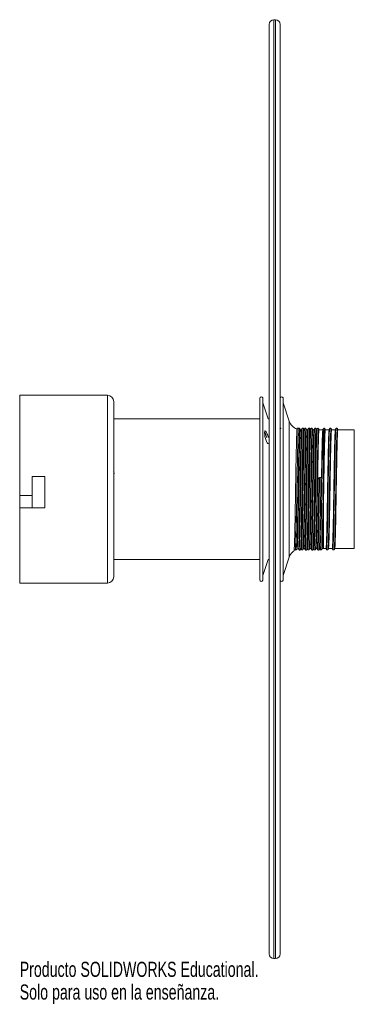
# Paper-space layout '_Normal a' of a CAD drawing. Header units: millimetres. Extents: x -13 to 99, y -176 to 139.
import ezdxf

# ---------------------------------------------------------------- set-up
doc = ezdxf.new("R2010")
doc.units = ezdxf.units.MM
doc.styles.add('SLDTEXTSTYLE0', font='TXT', dxfattribs={"width": 0.7})

psp = doc.layouts.new('_Normal a')

# ---------------------------------------------------------------- linework, layer by layer
at = {"color": 7, "linetype": 'Continuous', "lineweight": 15}
for p, q in [((68.73, 138.58), (68.23, 138.58)), ((66.73, -159.92), (66.73, 137.08)), ((70.23, 137.08), (70.23, -159.92)), ((15.14, 18.58), (-12.86, 18.58)), ((-12.86, 18.58), (-12.86, -41.42)), ((17.14, 16.58), (17.14, -39.42)), ((63.78, 17.58), (63.78, -40.42)), ((64.76, 17.71), (64.76, -40.55)), ((66.47, 11.08), (64.76, 16.14)), ((71.18, 17.71), (71.18, -40.55)), ((73.15, 10.3), (71.18, 16.14)), ((63.78, 11.08), (17.14, 11.08)), ((66.73, 11.08), (66.47, 11.08)), ((75.66, 7.94), (75.58, 7.81)), ((76.04, 7.86), (76.04, 7.84)), ((76.15, 7.87), (76.11, 7.94)), ((76.49, 7.82), (76.49, 7.85)), ((76.94, 7.58), (76.69, 7.59)), ((77.06, 7.58), (76.94, 7.58)), ((78.04, 7.86), (78.04, 7.84)), ((78.49, 7.82), (78.49, 7.85)), ((79.06, 7.58), (78.66, 7.58)), ((80.04, 7.86), (80.04, 7.84)), ((80.49, 7.82), (80.49, 7.85)), ((81.06, 7.58), (80.66, 7.58)), ((82.04, 7.86), (82.04, 7.84)), ((82.49, 7.82), (82.49, 7.85)), ((83.87, 7.58), (82.66, 7.58)), ((84.04, 7.86), (84.04, 7.84)), ((84.07, 7.58), (84.07, -6.38)), ((84.49, 7.82), (84.49, 7.85)), ((85.87, 7.58), (84.66, 7.58)), ((86.04, 7.86), (86.04, 7.84)), ((86.49, 7.82), (86.49, 7.85)), ((87.87, 7.58), (86.66, 7.58)), ((88.04, 7.86), (88.04, 7.84)), ((88.49, 7.82), (88.49, 7.85)), ((93.89, 7.58), (88.66, 7.58)), ((93.89, -30.42), (93.89, 7.58)), ((77.64, 2.88), (77.64, 1.11)), ((-4.86, -7.42), (-8.86, -7.42)), ((-8.86, -7.42), (-8.86, -17.42)), ((-4.86, -7.42), (-4.86, -17.42)), ((82.83, -7.74), (82.62, -7.8)), ((83.45, -7.81), (83.27, -7.74)), ((-8.86, -13.42), (-12.86, -13.42)), ((-12.86, -17.42), (-4.86, -17.42)), ((84.07, -16.83), (84.07, -30.42)), ((75.49, -30.66), (75.49, -30.69)), ((75.49, -30.72), (75.52, -30.68)), ((77.04, -30.7), (77.04, -30.68)), ((77.49, -30.66), (77.49, -30.69)), ((77.66, -30.42), (78.06, -30.42)), ((79.04, -30.7), (79.04, -30.68)), ((79.49, -30.66), (79.49, -30.69)), ((79.66, -30.42), (80.06, -30.42)), ((81.04, -30.7), (81.04, -30.68)), ((81.49, -30.66), (81.49, -30.69)), ((81.66, -30.42), (82.06, -30.42)), ((83.04, -30.7), (83.04, -30.68)), ((83.49, -30.66), (83.49, -30.69)), ((83.66, -30.42), (84.87, -30.42)), ((85.04, -30.7), (85.04, -30.68)), ((85.49, -30.66), (85.49, -30.69)), ((85.66, -30.42), (86.87, -30.42)), ((87.04, -30.7), (87.04, -30.68)), ((87.49, -30.66), (87.49, -30.69)), ((87.66, -30.42), (93.89, -30.42)), ((17.14, -33.92), (63.78, -33.92)), ((64.76, -38.99), (66.47, -33.92)), ((66.47, -33.92), (66.73, -33.92)), ((71.18, -38.99), (73.15, -33.14)), ((-12.86, -41.42), (15.14, -41.42)), ((68.23, -161.42), (68.73, -161.42))]:
    psp.add_line(p, q, dxfattribs=at)
at = {"color": 8, "linetype": 'Continuous', "lineweight": 15}
for p, q in [((68.23, 138.58), (68.23, -161.42)), ((68.73, -161.42), (68.73, 138.58)), ((15.14, -41.42), (15.14, 18.58)), ((73.15, 10.3), (73.15, -33.14)), ((76.94, 7.58), (76.94, 6.22)), ((76.94, -30.36), (76.94, -30.42))]:
    psp.add_line(p, q, dxfattribs=at)
at = {"color": 7, "linetype": 'Continuous', "lineweight": 15, "flags": 128}
psp.add_lwpolyline([(75.5, -30.69), (75.62, -30.64), (76.12, -30.51)], dxfattribs=at)
at = {"color": 7, "linetype": 'Continuous', "lineweight": 15}
for centre, radius, start, end in [((68.23, 137.08), 1.5, 90, 180), ((68.73, 137.08), 1.5, 0, 90), ((15.14, 16.58), 2, 0, 90), ((64.28, 17.58), 0.5, 15, 180), ((70.7, 17.58), 0.5, 15, 161.3985), ((76.94, 11.58), 4, 198.6015, 250.4345), ((83.03, -8.66), 0.943, 75.8151, 102.3486), ((76.94, -34.42), 4, 115.0796, 161.3985), ((15.14, -39.42), 2, 270, 0), ((64.28, -40.42), 0.5, 180, 345), ((70.7, -40.42), 0.5, 198.6015, 345), ((68.23, -159.92), 1.5, 180, 270), ((68.73, -159.92), 1.5, 270, 360)]:
    psp.add_arc(centre, radius, start, end, dxfattribs=at)
for points, knots in [([(66.46, 3.22), (66.45, 3.21), (66.4, 3.15), (66.24, 3.25), (66.02, 3.54), (65.79, 4.05), (65.57, 4.71), (65.4, 5.43), (65.3, 6.1), (65.28, 6.65), (65.32, 7.02), (65.4, 7.18), (65.48, 7.19), (65.5, 7.19)], [0, 0, 0, 0, 0.022465, 0.122295, 0.227831, 0.337555, 0.447991, 0.555448, 0.657919, 0.755786, 0.851143, 0.946693, 1, 1, 1, 1]), ([(65.31, 6.81), (65.32, 6.79), (65.41, 6.66), (65.59, 6.23), (65.79, 5.64), (65.89, 5.22), (65.93, 5.05)], [0, 0, 0, 0, 0.062513, 0.406143, 0.75559, 1, 1, 1, 1]), ([(65.5, 7.19), (65.56, 7.15), (65.69, 7.08), (65.92, 6.69), (66.15, 6.13), (66.35, 5.55), (66.43, 5.18), (66.46, 5.05)], [0, 0, 0, 0, 0.216567, 0.432871, 0.655601, 0.880873, 1, 1, 1, 1]), ([(70.49, 7.88), (70.44, 7.93), (70.36, 8.03), (70.17, 8.01), (70.12, 7.95), (70.11, 7.94)], [0, 0, 0, 0, 0.542011, 0.863014, 1, 1, 1, 1]), ([(76.11, 7.94), (76.08, 7.97), (76.03, 8.04), (75.88, 8.08), (75.73, 8.04), (75.68, 7.97), (75.66, 7.94)], [0, 0, 0, 0, 0.246913, 0.500422, 0.753722, 1, 1, 1, 1]), ([(75.67, -30.36), (75.68, -30.31), (75.72, -30.19), (75.78, -29.18), (75.83, -27.66), (75.89, -25.54), (75.96, -22.63), (76.03, -19.04), (76.09, -15.29), (76.15, -11.57), (76.22, -7.83), (76.28, -4.24), (76.34, -0.92), (76.41, 2), (76.47, 4.39), (76.53, 6.2), (76.59, 7.25), (76.64, 7.69), (76.66, 7.57), (76.66, 7.57)], [0, 0, 0, 0, 0.051273, 0.114657, 0.168988, 0.22258, 0.29462, 0.367211, 0.429796, 0.492837, 0.556369, 0.619167, 0.681965, 0.745497, 0.808537, 0.871123, 0.934605, 0.997841, 1, 1, 1, 1]), ([(76.49, 7.88), (76.44, 7.94), (76.35, 8.03), (76.13, 8), (76.07, 7.92), (76.04, 7.88)], [0, 0, 0, 0, 0.450619, 0.717496, 1, 1, 1, 1]), ([(76.66, 7.58), (76.64, 7.63), (76.58, 7.73), (76.52, 7.82), (76.49, 7.88)], [0, 0, 0, 0, 0.45934, 1, 1, 1, 1]), ([(77.86, 7.54), (77.85, 7.46), (77.81, 7.31), (77.74, 6.18), (77.68, 4.41), (77.62, 2.01), (77.56, -0.91), (77.5, -4.22), (77.43, -7.82), (77.37, -11.55), (77.31, -15.28), (77.25, -18.86), (77.18, -22.16), (77.12, -25.03), (77.06, -27.39), (77, -29.13), (76.93, -30.22), (76.89, -30.35), (76.87, -30.41)], [0, 0, 0, 0, 0.056037, 0.119524, 0.182113, 0.245158, 0.308694, 0.371497, 0.434299, 0.497835, 0.56088, 0.623469, 0.686956, 0.750196, 0.812679, 0.876067, 0.939455, 1, 1, 1, 1]), ([(77.05, 7.45), (77.04, 7.46), (77.01, 7.48), (76.97, 6.82), (76.94, 6.26), (76.94, 6.22)], [0, 0, 0, 0, 0.300991, 0.951431, 1, 1, 1, 1]), ([(77.26, 7.94), (77.23, 7.87), (77.16, 7.75), (77.09, 7.63), (77.05, 7.57)], [0, 0, 0, 0, 0.500002, 1, 1, 1, 1]), ([(77.71, 7.94), (77.69, 7.97), (77.64, 8.04), (77.49, 8.08), (77.34, 8.04), (77.29, 7.97), (77.26, 7.94)], [0, 0, 0, 0, 0.246752, 0.500559, 0.75409, 1, 1, 1, 1]), ([(77.67, -30.36), (77.68, -30.31), (77.72, -30.19), (77.78, -29.18), (77.83, -27.66), (77.89, -25.54), (77.96, -22.63), (78.03, -19.04), (78.09, -15.29), (78.15, -11.57), (78.22, -7.83), (78.28, -4.24), (78.34, -0.92), (78.41, 2), (78.47, 4.39), (78.53, 6.2), (78.59, 7.25), (78.64, 7.69), (78.66, 7.57), (78.66, 7.57)], [0, 0, 0, 0, 0.0512731, 0.1146566, 0.1689885, 0.2225798, 0.2946203, 0.3672111, 0.4297962, 0.492837, 0.5563686, 0.6191668, 0.681965, 0.7454966, 0.8085373, 0.8711225, 0.9346047, 0.9978409, 1, 1, 1, 1]), ([(77.89, 7.62), (77.87, 7.67), (77.81, 7.77), (77.75, 7.88), (77.71, 7.94)], [0, 0, 0, 0, 0.420237, 1, 1, 1, 1]), ([(78.04, 7.88), (78.01, 7.82), (77.96, 7.73), (77.91, 7.64), (77.88, 7.61)], [0, 0, 0, 0, 0.592038, 1, 1, 1, 1]), ([(78.49, 7.88), (78.44, 7.94), (78.35, 8.03), (78.13, 8), (78.07, 7.92), (78.04, 7.88)], [0, 0, 0, 0, 0.450619, 0.717496, 1, 1, 1, 1]), ([(79.05, 7.45), (79.04, 7.46), (79.01, 7.48), (78.95, 6.45), (78.87, 4.48), (78.8, 1.61), (78.73, -1.91), (78.67, -5.19), (78.61, -8.6), (78.55, -12.14), (78.48, -16.47), (78.4, -20.54), (78.33, -24.13), (78.26, -27.06), (78.19, -29.14), (78.12, -30.3), (78.08, -30.31), (78.06, -30.31)], [0, 0, 0, 0, 0.0340066, 0.1074949, 0.1815933, 0.2546273, 0.3284566, 0.4023971, 0.4336962, 0.5070919, 0.5812078, 0.654283, 0.7280474, 0.8020341, 0.8750104, 0.9490178, 1, 1, 1, 1]), ([(78.66, 7.58), (78.64, 7.63), (78.58, 7.72), (78.52, 7.82), (78.49, 7.88)], [0, 0, 0, 0, 0.463129, 1, 1, 1, 1]), ([(79.86, 7.54), (79.85, 7.46), (79.81, 7.31), (79.74, 6.18), (79.68, 4.41), (79.62, 2.01), (79.56, -0.91), (79.5, -4.22), (79.43, -7.82), (79.37, -11.55), (79.31, -15.28), (79.25, -18.86), (79.18, -22.16), (79.12, -25.03), (79.06, -27.39), (79, -29.13), (78.93, -30.22), (78.89, -30.35), (78.87, -30.41)], [0, 0, 0, 0, 0.056037, 0.119524, 0.182113, 0.245158, 0.308694, 0.371497, 0.434299, 0.497835, 0.56088, 0.623469, 0.686956, 0.750196, 0.812679, 0.876067, 0.939455, 1, 1, 1, 1]), ([(79.26, 7.94), (79.23, 7.87), (79.16, 7.75), (79.09, 7.63), (79.05, 7.57)], [0, 0, 0, 0, 0.500002, 1, 1, 1, 1]), ([(79.71, 7.94), (79.69, 7.97), (79.64, 8.04), (79.49, 8.08), (79.34, 8.04), (79.29, 7.97), (79.26, 7.94)], [0, 0, 0, 0, 0.246752, 0.500559, 0.75409, 1, 1, 1, 1]), ([(79.67, -30.36), (79.68, -30.31), (79.72, -30.19), (79.78, -29.18), (79.83, -27.66), (79.89, -25.54), (79.96, -22.63), (80.03, -19.04), (80.09, -15.29), (80.15, -11.57), (80.22, -7.83), (80.28, -4.24), (80.34, -0.92), (80.41, 2), (80.47, 4.39), (80.53, 6.2), (80.59, 7.25), (80.64, 7.69), (80.66, 7.57), (80.66, 7.57)], [0, 0, 0, 0, 0.0512731, 0.1146566, 0.1689885, 0.2225798, 0.2946203, 0.3672111, 0.4297962, 0.492837, 0.5563686, 0.6191668, 0.681965, 0.7454966, 0.8085373, 0.8711225, 0.9346047, 0.9978409, 1, 1, 1, 1]), ([(79.89, 7.62), (79.87, 7.67), (79.81, 7.77), (79.75, 7.88), (79.71, 7.94)], [0, 0, 0, 0, 0.420237, 1, 1, 1, 1]), ([(80.04, 7.88), (80.01, 7.82), (79.96, 7.73), (79.91, 7.64), (79.88, 7.61)], [0, 0, 0, 0, 0.5920384, 1, 1, 1, 1]), ([(80.49, 7.88), (80.44, 7.94), (80.35, 8.03), (80.13, 8), (80.07, 7.92), (80.04, 7.88)], [0, 0, 0, 0, 0.450619, 0.717496, 1, 1, 1, 1]), ([(81.05, 7.45), (81.04, 7.46), (81.01, 7.48), (80.95, 6.45), (80.87, 4.48), (80.8, 1.61), (80.73, -1.91), (80.67, -5.19), (80.61, -8.6), (80.55, -12.14), (80.48, -16.47), (80.4, -20.54), (80.33, -24.13), (80.26, -27.06), (80.19, -29.14), (80.12, -30.3), (80.08, -30.31), (80.06, -30.31)], [0, 0, 0, 0, 0.0340066, 0.1074949, 0.1815933, 0.2546273, 0.3284566, 0.4023971, 0.4336962, 0.5070919, 0.5812078, 0.654283, 0.7280474, 0.8020341, 0.8750104, 0.9490178, 1, 1, 1, 1]), ([(80.66, 7.58), (80.64, 7.63), (80.58, 7.72), (80.52, 7.82), (80.49, 7.88)], [0, 0, 0, 0, 0.4631286, 1, 1, 1, 1]), ([(81.86, 7.54), (81.85, 7.46), (81.81, 7.31), (81.74, 6.18), (81.68, 4.41), (81.62, 2.01), (81.56, -0.91), (81.5, -4.22), (81.43, -7.82), (81.37, -11.55), (81.31, -15.28), (81.25, -18.86), (81.18, -22.16), (81.12, -25.03), (81.06, -27.39), (81, -29.13), (80.93, -30.22), (80.89, -30.35), (80.87, -30.41)], [0, 0, 0, 0, 0.0560372, 0.1195237, 0.1821131, 0.2451582, 0.3086941, 0.3714966, 0.434299, 0.4978349, 0.56088, 0.6234694, 0.6869559, 0.7501964, 0.8126791, 0.876067, 0.9394549, 1, 1, 1, 1]), ([(81.26, 7.94), (81.23, 7.87), (81.16, 7.75), (81.09, 7.63), (81.05, 7.57)], [0, 0, 0, 0, 0.5000025, 1, 1, 1, 1]), ([(81.71, 7.94), (81.69, 7.97), (81.64, 8.04), (81.49, 8.08), (81.34, 8.04), (81.29, 7.97), (81.26, 7.94)], [0, 0, 0, 0, 0.246752, 0.500559, 0.75409, 1, 1, 1, 1]), ([(81.67, -30.36), (81.68, -30.31), (81.72, -30.19), (81.78, -29.18), (81.83, -27.66), (81.89, -25.54), (81.96, -22.63), (82.03, -19.04), (82.09, -15.29), (82.15, -11.57), (82.22, -7.83), (82.28, -4.24), (82.34, -0.92), (82.41, 2), (82.47, 4.39), (82.53, 6.2), (82.59, 7.25), (82.64, 7.69), (82.66, 7.57), (82.66, 7.57)], [0, 0, 0, 0, 0.0512731, 0.1146566, 0.1689885, 0.2225798, 0.2946203, 0.3672111, 0.4297962, 0.492837, 0.5563686, 0.6191668, 0.681965, 0.7454966, 0.8085373, 0.8711225, 0.9346047, 0.9978409, 1, 1, 1, 1]), ([(81.89, 7.62), (81.87, 7.67), (81.81, 7.77), (81.75, 7.88), (81.71, 7.94)], [0, 0, 0, 0, 0.420237, 1, 1, 1, 1]), ([(82.04, 7.88), (82.01, 7.82), (81.96, 7.73), (81.91, 7.64), (81.88, 7.61)], [0, 0, 0, 0, 0.592038, 1, 1, 1, 1]), ([(82.49, 7.88), (82.44, 7.94), (82.35, 8.03), (82.13, 8), (82.07, 7.92), (82.04, 7.88)], [0, 0, 0, 0, 0.450619, 0.717496, 1, 1, 1, 1]), ([(82.66, 7.58), (82.64, 7.63), (82.58, 7.72), (82.52, 7.82), (82.49, 7.88)], [0, 0, 0, 0, 0.4631286, 1, 1, 1, 1]), ([(83.86, 7.54), (83.85, 7.46), (83.81, 7.31), (83.74, 6.18), (83.68, 4.41), (83.62, 2.01), (83.56, -0.91), (83.5, -4.23), (83.45, -6.62), (83.43, -7.88), (83.43, -7.91)], [0, 0, 0, 0, 0.128606, 0.274307, 0.41795, 0.562639, 0.708454, 0.852586, 0.996718, 1, 1, 1, 1]), ([(83.67, -30.36), (83.68, -30.31), (83.72, -30.19), (83.78, -29.18), (83.83, -27.66), (83.89, -25.54), (83.96, -22.63), (84.03, -19.04), (84.09, -15.29), (84.15, -11.57), (84.22, -7.83), (84.28, -4.24), (84.34, -0.92), (84.41, 2), (84.47, 4.39), (84.53, 6.2), (84.59, 7.25), (84.64, 7.69), (84.66, 7.57), (84.66, 7.57)], [0, 0, 0, 0, 0.051273, 0.114657, 0.168988, 0.22258, 0.29462, 0.367211, 0.429796, 0.492837, 0.556369, 0.619167, 0.681965, 0.745497, 0.808537, 0.871123, 0.934605, 0.997841, 1, 1, 1, 1]), ([(84.04, 7.88), (84.01, 7.82), (83.95, 7.72), (83.89, 7.62), (83.86, 7.57)], [0, 0, 0, 0, 0.5233807, 1, 1, 1, 1]), ([(84.49, 7.88), (84.44, 7.94), (84.35, 8.03), (84.13, 8), (84.07, 7.92), (84.04, 7.88)], [0, 0, 0, 0, 0.450619, 0.717496, 1, 1, 1, 1]), ([(84.66, 7.58), (84.64, 7.63), (84.58, 7.72), (84.52, 7.82), (84.49, 7.88)], [0, 0, 0, 0, 0.463129, 1, 1, 1, 1]), ([(85.86, 7.54), (85.85, 7.46), (85.81, 7.31), (85.74, 6.18), (85.68, 4.41), (85.62, 2.01), (85.56, -0.91), (85.5, -4.22), (85.43, -7.82), (85.37, -11.55), (85.31, -15.28), (85.25, -18.86), (85.18, -22.16), (85.12, -25.03), (85.06, -27.39), (85, -29.13), (84.93, -30.22), (84.89, -30.35), (84.87, -30.41)], [0, 0, 0, 0, 0.056037, 0.119524, 0.182113, 0.245158, 0.308694, 0.371497, 0.434299, 0.497835, 0.56088, 0.623469, 0.686956, 0.750196, 0.812679, 0.876067, 0.939455, 1, 1, 1, 1]), ([(85.67, -30.36), (85.68, -30.31), (85.72, -30.19), (85.78, -29.18), (85.83, -27.66), (85.89, -25.54), (85.96, -22.63), (86.03, -19.04), (86.09, -15.29), (86.15, -11.57), (86.22, -7.83), (86.28, -4.24), (86.34, -0.92), (86.41, 2), (86.47, 4.39), (86.53, 6.2), (86.59, 7.25), (86.64, 7.69), (86.66, 7.57), (86.66, 7.57)], [0, 0, 0, 0, 0.051273, 0.114657, 0.168988, 0.22258, 0.29462, 0.367211, 0.429796, 0.492837, 0.556369, 0.619167, 0.681965, 0.745497, 0.808537, 0.871123, 0.934605, 0.997841, 1, 1, 1, 1]), ([(86.04, 7.88), (86.01, 7.82), (85.95, 7.72), (85.89, 7.61), (85.86, 7.56)], [0, 0, 0, 0, 0.500002, 1, 1, 1, 1]), ([(86.49, 7.88), (86.44, 7.94), (86.35, 8.03), (86.13, 8), (86.07, 7.92), (86.04, 7.88)], [0, 0, 0, 0, 0.450619, 0.717496, 1, 1, 1, 1]), ([(86.66, 7.58), (86.64, 7.63), (86.58, 7.72), (86.52, 7.82), (86.49, 7.88)], [0, 0, 0, 0, 0.4631286, 1, 1, 1, 1]), ([(87.86, 7.54), (87.85, 7.46), (87.81, 7.31), (87.74, 6.18), (87.68, 4.41), (87.62, 2.01), (87.56, -0.91), (87.5, -4.22), (87.43, -7.82), (87.37, -11.55), (87.31, -15.28), (87.25, -18.86), (87.18, -22.16), (87.12, -25.03), (87.06, -27.39), (87, -29.13), (86.93, -30.22), (86.89, -30.35), (86.87, -30.41)], [0, 0, 0, 0, 0.0560372, 0.1195237, 0.1821131, 0.2451582, 0.3086941, 0.3714966, 0.434299, 0.4978349, 0.56088, 0.6234694, 0.6869559, 0.7501964, 0.8126791, 0.876067, 0.9394549, 1, 1, 1, 1]), ([(87.67, -30.36), (87.68, -30.31), (87.72, -30.19), (87.78, -29.18), (87.83, -27.66), (87.89, -25.54), (87.96, -22.63), (88.03, -19.04), (88.09, -15.29), (88.15, -11.57), (88.22, -7.83), (88.28, -4.24), (88.34, -0.92), (88.41, 2), (88.47, 4.39), (88.53, 6.2), (88.59, 7.25), (88.64, 7.69), (88.66, 7.57), (88.66, 7.57)], [0, 0, 0, 0, 0.0512731, 0.1146566, 0.1689885, 0.2225798, 0.2946203, 0.3672111, 0.4297962, 0.492837, 0.5563686, 0.6191668, 0.681965, 0.7454966, 0.8085373, 0.8711225, 0.9346047, 0.9978409, 1, 1, 1, 1]), ([(88.04, 7.88), (88.01, 7.82), (87.95, 7.72), (87.89, 7.61), (87.86, 7.56)], [0, 0, 0, 0, 0.500002, 1, 1, 1, 1]), ([(88.49, 7.88), (88.44, 7.94), (88.35, 8.03), (88.13, 8), (88.07, 7.92), (88.04, 7.88)], [0, 0, 0, 0, 0.450619, 0.717496, 1, 1, 1, 1]), ([(88.66, 7.58), (88.64, 7.63), (88.58, 7.72), (88.52, 7.82), (88.49, 7.88)], [0, 0, 0, 0, 0.463129, 1, 1, 1, 1]), ([(76.11, -30.45), (76.12, -30.47), (76.14, -30.54), (76.17, -30.12), (76.22, -29.19), (76.27, -27.71), (76.32, -25.79), (76.37, -23.44), (76.42, -20.78), (76.47, -17.83), (76.52, -14.73), (76.57, -11.5), (76.62, -8.3), (76.67, -5.16), (76.72, -2.23), (76.78, 0.44), (76.83, 2.77), (76.88, 4.79), (76.92, 5.73), (76.94, 6.22)], [0, 0, 0, 0, 0.017106, 0.077617, 0.139887, 0.200342, 0.262554, 0.322829, 0.384845, 0.44512, 0.507141, 0.567441, 0.62949, 0.68978, 0.75182, 0.812067, 0.87231, 0.9343, 1, 1, 1, 1]), ([(17.36, -6.42), (17.31, -6.34), (17.22, -6.18), (17.13, -6.02), (17.09, -5.94)], [0, 0, 0, 0, 0.490539, 1, 1, 1, 1]), ([(82.62, -7.8), (82.6, -9.24), (82.55, -12.13), (82.48, -16.47), (82.4, -20.54), (82.33, -24.13), (82.26, -27.06), (82.19, -29.14), (82.12, -30.3), (82.08, -30.31), (82.06, -30.31)], [0, 0, 0, 0, 0.129605, 0.260481, 0.38952, 0.519776, 0.650425, 0.779289, 0.909974, 1, 1, 1, 1]), ([(75.17, -30.83), (75.22, -30.84), (75.35, -30.87), (75.44, -30.78), (75.49, -30.72)], [0, 0, 0, 0, 0.336957, 1, 1, 1, 1]), ([(76.14, -30.57), (76.15, -30.58), (76.19, -30.65), (76.23, -30.72), (76.26, -30.78)], [0, 0, 0, 0, 0.117518, 1, 1, 1, 1]), ([(76.26, -30.78), (76.29, -30.81), (76.34, -30.88), (76.49, -30.92), (76.64, -30.88), (76.69, -30.81), (76.71, -30.78)], [0, 0, 0, 0, 0.24591, 0.499441, 0.753248, 1, 1, 1, 1]), ([(76.71, -30.78), (76.75, -30.72), (76.81, -30.61), (76.87, -30.5), (76.9, -30.45)], [0, 0, 0, 0, 0.5540526, 1, 1, 1, 1]), ([(76.89, -30.46), (76.91, -30.49), (76.96, -30.58), (77.01, -30.66), (77.04, -30.72)], [0, 0, 0, 0, 0.371143, 1, 1, 1, 1]), ([(76.94, -30.36), (76.94, -30.39), (76.93, -30.43), (76.92, -30.41), (76.92, -30.4)], [0, 0, 0, 0, 0.896055, 1, 1, 1, 1]), ([(77.04, -30.72), (77.07, -30.76), (77.13, -30.84), (77.35, -30.87), (77.44, -30.78), (77.49, -30.72)], [0, 0, 0, 0, 0.282504, 0.549381, 1, 1, 1, 1]), ([(77.49, -30.72), (77.52, -30.66), (77.58, -30.56), (77.64, -30.46), (77.67, -30.41)], [0, 0, 0, 0, 0.523381, 1, 1, 1, 1]), ([(78.06, -30.42), (78.09, -30.48), (78.16, -30.6), (78.23, -30.72), (78.26, -30.78)], [0, 0, 0, 0, 0.488269, 1, 1, 1, 1]), ([(78.26, -30.78), (78.29, -30.81), (78.34, -30.88), (78.49, -30.92), (78.64, -30.88), (78.69, -30.81), (78.71, -30.78)], [0, 0, 0, 0, 0.24591, 0.499441, 0.753248, 1, 1, 1, 1]), ([(78.71, -30.78), (78.75, -30.72), (78.81, -30.61), (78.87, -30.5), (78.9, -30.45)], [0, 0, 0, 0, 0.554053, 1, 1, 1, 1]), ([(78.89, -30.46), (78.91, -30.49), (78.96, -30.58), (79.01, -30.66), (79.04, -30.72)], [0, 0, 0, 0, 0.371143, 1, 1, 1, 1]), ([(79.04, -30.72), (79.07, -30.76), (79.13, -30.84), (79.35, -30.87), (79.44, -30.78), (79.49, -30.72)], [0, 0, 0, 0, 0.282504, 0.549381, 1, 1, 1, 1]), ([(79.49, -30.72), (79.52, -30.66), (79.58, -30.56), (79.64, -30.46), (79.67, -30.41)], [0, 0, 0, 0, 0.523381, 1, 1, 1, 1]), ([(80.06, -30.42), (80.09, -30.48), (80.16, -30.6), (80.23, -30.72), (80.26, -30.78)], [0, 0, 0, 0, 0.488269, 1, 1, 1, 1]), ([(80.26, -30.78), (80.29, -30.81), (80.34, -30.88), (80.49, -30.92), (80.64, -30.88), (80.69, -30.81), (80.71, -30.78)], [0, 0, 0, 0, 0.24591, 0.499441, 0.753248, 1, 1, 1, 1]), ([(80.71, -30.78), (80.75, -30.72), (80.81, -30.61), (80.87, -30.5), (80.9, -30.45)], [0, 0, 0, 0, 0.5540526, 1, 1, 1, 1]), ([(80.89, -30.46), (80.91, -30.49), (80.96, -30.58), (81.01, -30.66), (81.04, -30.72)], [0, 0, 0, 0, 0.371143, 1, 1, 1, 1]), ([(81.04, -30.72), (81.07, -30.76), (81.13, -30.84), (81.35, -30.87), (81.44, -30.78), (81.49, -30.72)], [0, 0, 0, 0, 0.282504, 0.549381, 1, 1, 1, 1]), ([(81.49, -30.72), (81.52, -30.66), (81.58, -30.56), (81.64, -30.46), (81.67, -30.41)], [0, 0, 0, 0, 0.523381, 1, 1, 1, 1]), ([(82.06, -30.42), (82.09, -30.48), (82.16, -30.6), (82.23, -30.72), (82.26, -30.78)], [0, 0, 0, 0, 0.488269, 1, 1, 1, 1]), ([(82.26, -30.78), (82.29, -30.81), (82.34, -30.88), (82.49, -30.92), (82.64, -30.88), (82.69, -30.81), (82.71, -30.78)], [0, 0, 0, 0, 0.24591, 0.499441, 0.753248, 1, 1, 1, 1]), ([(82.71, -30.78), (82.75, -30.72), (82.81, -30.61), (82.87, -30.5), (82.9, -30.45)], [0, 0, 0, 0, 0.554053, 1, 1, 1, 1]), ([(82.89, -30.46), (82.91, -30.49), (82.96, -30.58), (83.01, -30.66), (83.04, -30.72)], [0, 0, 0, 0, 0.371143, 1, 1, 1, 1]), ([(83.04, -30.72), (83.07, -30.76), (83.13, -30.84), (83.35, -30.87), (83.44, -30.78), (83.49, -30.72)], [0, 0, 0, 0, 0.282504, 0.549381, 1, 1, 1, 1]), ([(83.49, -30.72), (83.52, -30.66), (83.58, -30.56), (83.64, -30.46), (83.67, -30.41)], [0, 0, 0, 0, 0.5233806, 1, 1, 1, 1]), ([(84.87, -30.42), (84.9, -30.47), (84.95, -30.57), (85.01, -30.66), (85.04, -30.72)], [0, 0, 0, 0, 0.462747, 1, 1, 1, 1]), ([(85.04, -30.72), (85.07, -30.76), (85.13, -30.84), (85.35, -30.87), (85.44, -30.78), (85.49, -30.72)], [0, 0, 0, 0, 0.282504, 0.549381, 1, 1, 1, 1]), ([(85.49, -30.72), (85.52, -30.66), (85.58, -30.56), (85.64, -30.45), (85.68, -30.4)], [0, 0, 0, 0, 0.500002, 1, 1, 1, 1]), ([(86.87, -30.42), (86.9, -30.47), (86.95, -30.57), (87.01, -30.66), (87.04, -30.72)], [0, 0, 0, 0, 0.462747, 1, 1, 1, 1]), ([(87.04, -30.72), (87.07, -30.76), (87.13, -30.84), (87.35, -30.87), (87.44, -30.78), (87.49, -30.72)], [0, 0, 0, 0, 0.282504, 0.549381, 1, 1, 1, 1]), ([(87.49, -30.72), (87.52, -30.66), (87.58, -30.56), (87.64, -30.45), (87.68, -30.4)], [0, 0, 0, 0, 0.500002, 1, 1, 1, 1])]:
    psp.add_open_spline(points, degree=3, knots=knots, dxfattribs=at)
at = {"color": 8, "linetype": 'Continuous', "lineweight": 15}
for points, knots in [([(75.66, 7.83), (75.64, 7.8), (75.6, 7.73), (75.54, 6.44), (75.46, 4.22), (75.39, 1.15), (75.32, -2.57), (75.24, -6.76), (75.17, -11.19), (75.1, -15.63), (75.02, -19.85), (74.95, -23.64), (74.88, -26.77), (74.81, -29.14), (74.73, -30.46), (74.68, -30.98), (74.66, -30.77), (74.66, -30.77)], [0, 0, 0, 0, 0.051227, 0.123939, 0.197309, 0.269636, 0.342699, 0.415927, 0.48818, 0.561469, 0.634429, 0.706829, 0.780218, 0.852794, 0.925551, 0.998912, 1, 1, 1, 1]), ([(76.11, 7.9), (76.08, 7.86), (76.04, 7.79), (75.97, 6.45), (75.89, 4.22), (75.82, 1.14), (75.75, -2.58), (75.67, -6.77), (75.6, -11.2), (75.53, -15.64), (75.46, -19.86), (75.39, -23.64), (75.31, -26.78), (75.24, -29.1), (75.17, -30.51), (75.13, -30.64), (75.11, -30.7)], [0, 0, 0, 0, 0.065995, 0.138749, 0.212162, 0.28453, 0.357636, 0.430907, 0.503201, 0.576534, 0.649536, 0.721978, 0.79541, 0.868028, 0.940827, 1, 1, 1, 1]), ([(76.49, 7.85), (76.48, 7.86), (76.46, 8), (76.42, 7.56), (76.35, 6.49), (76.29, 4.65), (76.23, 2.22), (76.17, -0.75), (76.1, -4.12), (76.04, -7.77), (75.98, -11.57), (75.92, -15.35), (75.86, -18.99), (75.79, -22.34), (75.73, -25.26), (75.67, -27.66), (75.6, -29.41), (75.54, -30.49), (75.51, -30.61), (75.49, -30.66)], [0, 0, 0, 0, 0.006918, 0.069847, 0.133021, 0.195302, 0.258036, 0.321259, 0.383752, 0.446245, 0.509468, 0.572202, 0.634483, 0.697657, 0.760586, 0.822761, 0.885836, 0.948912, 1, 1, 1, 1]), ([(77.26, 7.81), (77.25, 7.82), (77.22, 7.84), (77.16, 6.79), (77.08, 4.78), (77.01, 1.86), (76.94, -1.73), (76.88, -5.07), (76.82, -8.55), (76.76, -12.16), (76.69, -16.57), (76.61, -20.71), (76.54, -24.37), (76.47, -27.36), (76.4, -29.48), (76.33, -30.69), (76.28, -30.69), (76.26, -30.7)], [0, 0, 0, 0, 0.034979, 0.107822, 0.18127, 0.253663, 0.326844, 0.400135, 0.431159, 0.50391, 0.577376, 0.649809, 0.722926, 0.796263, 0.868598, 0.941956, 1, 1, 1, 1]), ([(77.71, 7.83), (77.69, 7.85), (77.65, 7.89), (77.59, 6.8), (77.51, 4.77), (77.44, 1.85), (77.37, -1.74), (77.31, -5.08), (77.25, -8.56), (77.19, -12.17), (77.12, -16.57), (77.05, -20.72), (76.97, -24.38), (76.9, -27.37), (76.83, -29.48), (76.76, -30.63), (76.73, -30.65), (76.71, -30.66)], [0, 0, 0, 0, 0.0503483, 0.1231568, 0.1965697, 0.2689281, 0.3420744, 0.415331, 0.4463405, 0.5190572, 0.5924875, 0.6648868, 0.7379687, 0.811271, 0.8835722, 0.956895, 1, 1, 1, 1]), ([(78.04, 7.84), (78.02, 7.77), (77.98, 7.61), (77.92, 6.46), (77.86, 4.66), (77.8, 2.22), (77.73, -0.74), (77.67, -4.11), (77.61, -7.76), (77.55, -11.56), (77.48, -15.35), (77.42, -18.98), (77.36, -22.33), (77.3, -25.26), (77.24, -27.65), (77.17, -29.44), (77.11, -30.45), (77.07, -30.85), (77.04, -30.71), (77.04, -30.7)], [0, 0, 0, 0, 0.055738, 0.118818, 0.181007, 0.243649, 0.306778, 0.369179, 0.431579, 0.494708, 0.55735, 0.619539, 0.682619, 0.745454, 0.807537, 0.870519, 0.933501, 0.995584, 1, 1, 1, 1]), ([(78.49, 7.85), (78.48, 7.86), (78.46, 8), (78.42, 7.56), (78.35, 6.49), (78.29, 4.65), (78.23, 2.22), (78.17, -0.75), (78.1, -4.12), (78.04, -7.77), (77.98, -11.57), (77.92, -15.35), (77.86, -18.99), (77.79, -22.34), (77.73, -25.26), (77.67, -27.66), (77.6, -29.41), (77.54, -30.49), (77.51, -30.61), (77.49, -30.66)], [0, 0, 0, 0, 0.0069181, 0.069847, 0.1330207, 0.1953018, 0.2580362, 0.3212591, 0.3837521, 0.4462451, 0.509468, 0.5722024, 0.6344835, 0.6976572, 0.7605861, 0.8227609, 0.8858365, 0.948912, 1, 1, 1, 1]), ([(79.26, 7.81), (79.25, 7.82), (79.22, 7.84), (79.16, 6.79), (79.08, 4.78), (79.01, 1.86), (78.94, -1.73), (78.88, -5.07), (78.82, -8.55), (78.76, -12.16), (78.69, -16.57), (78.61, -20.71), (78.54, -24.37), (78.47, -27.36), (78.4, -29.48), (78.33, -30.69), (78.28, -30.69), (78.26, -30.7)], [0, 0, 0, 0, 0.034979, 0.107822, 0.18127, 0.253663, 0.326844, 0.400135, 0.431159, 0.50391, 0.577376, 0.649809, 0.722926, 0.796263, 0.868598, 0.941956, 1, 1, 1, 1]), ([(79.71, 7.83), (79.69, 7.85), (79.65, 7.89), (79.59, 6.8), (79.51, 4.77), (79.44, 1.85), (79.37, -1.74), (79.31, -5.08), (79.25, -8.56), (79.19, -12.17), (79.12, -16.57), (79.05, -20.72), (78.97, -24.38), (78.9, -27.37), (78.83, -29.48), (78.76, -30.63), (78.73, -30.65), (78.71, -30.66)], [0, 0, 0, 0, 0.0503483, 0.1231568, 0.1965697, 0.2689281, 0.3420744, 0.415331, 0.4463405, 0.5190572, 0.5924875, 0.6648868, 0.7379687, 0.811271, 0.8835722, 0.956895, 1, 1, 1, 1]), ([(80.04, 7.84), (80.02, 7.77), (79.98, 7.61), (79.92, 6.46), (79.86, 4.66), (79.8, 2.22), (79.73, -0.74), (79.67, -4.11), (79.61, -7.76), (79.55, -11.56), (79.48, -15.35), (79.42, -18.98), (79.36, -22.33), (79.3, -25.26), (79.24, -27.65), (79.17, -29.44), (79.11, -30.45), (79.07, -30.85), (79.04, -30.71), (79.04, -30.7)], [0, 0, 0, 0, 0.055738, 0.118818, 0.181007, 0.243649, 0.306778, 0.369179, 0.431579, 0.494708, 0.55735, 0.619539, 0.682619, 0.745454, 0.807537, 0.870519, 0.933501, 0.995584, 1, 1, 1, 1]), ([(80.49, 7.85), (80.48, 7.86), (80.46, 8), (80.42, 7.56), (80.35, 6.49), (80.29, 4.65), (80.23, 2.22), (80.17, -0.75), (80.1, -4.12), (80.04, -7.77), (79.98, -11.57), (79.92, -15.35), (79.86, -18.99), (79.79, -22.34), (79.73, -25.26), (79.67, -27.66), (79.6, -29.41), (79.54, -30.49), (79.51, -30.61), (79.49, -30.66)], [0, 0, 0, 0, 0.0069181, 0.069847, 0.1330207, 0.1953018, 0.2580362, 0.3212591, 0.3837521, 0.4462451, 0.509468, 0.5722024, 0.6344835, 0.6976572, 0.7605861, 0.8227609, 0.8858365, 0.948912, 1, 1, 1, 1]), ([(81.26, 7.81), (81.25, 7.82), (81.22, 7.84), (81.16, 6.79), (81.08, 4.78), (81.01, 1.86), (80.94, -1.73), (80.88, -5.07), (80.82, -8.55), (80.76, -12.16), (80.69, -16.57), (80.61, -20.71), (80.54, -24.37), (80.47, -27.36), (80.4, -29.48), (80.33, -30.69), (80.28, -30.69), (80.26, -30.7)], [0, 0, 0, 0, 0.034979, 0.107822, 0.18127, 0.253663, 0.326844, 0.400135, 0.431159, 0.50391, 0.577376, 0.649809, 0.722926, 0.796263, 0.868598, 0.941956, 1, 1, 1, 1]), ([(81.71, 7.83), (81.69, 7.85), (81.65, 7.89), (81.59, 6.8), (81.51, 4.77), (81.44, 1.85), (81.37, -1.74), (81.31, -5.08), (81.25, -8.56), (81.19, -12.17), (81.12, -16.57), (81.05, -20.72), (80.97, -24.38), (80.9, -27.37), (80.83, -29.48), (80.76, -30.63), (80.73, -30.65), (80.71, -30.66)], [0, 0, 0, 0, 0.050348, 0.123157, 0.19657, 0.268928, 0.342074, 0.415331, 0.446341, 0.519057, 0.592488, 0.664887, 0.737969, 0.811271, 0.883572, 0.956895, 1, 1, 1, 1]), ([(82.04, 7.84), (82.02, 7.77), (81.98, 7.61), (81.92, 6.46), (81.86, 4.66), (81.8, 2.22), (81.73, -0.74), (81.67, -4.11), (81.61, -7.76), (81.55, -11.56), (81.48, -15.35), (81.42, -18.98), (81.36, -22.33), (81.3, -25.26), (81.24, -27.65), (81.17, -29.44), (81.11, -30.45), (81.07, -30.85), (81.04, -30.71), (81.04, -30.7)], [0, 0, 0, 0, 0.055738, 0.118818, 0.181007, 0.243649, 0.306778, 0.369179, 0.431579, 0.494708, 0.55735, 0.619539, 0.682619, 0.745454, 0.807537, 0.870519, 0.933501, 0.995584, 1, 1, 1, 1]), ([(82.49, 7.85), (82.48, 7.86), (82.46, 8), (82.42, 7.56), (82.35, 6.49), (82.29, 4.65), (82.23, 2.22), (82.17, -0.75), (82.1, -4.12), (82.04, -7.77), (81.98, -11.57), (81.92, -15.35), (81.86, -18.99), (81.79, -22.34), (81.73, -25.26), (81.67, -27.66), (81.6, -29.41), (81.54, -30.49), (81.51, -30.61), (81.49, -30.66)], [0, 0, 0, 0, 0.006918, 0.069847, 0.133021, 0.195302, 0.258036, 0.321259, 0.383752, 0.446245, 0.509468, 0.572202, 0.634483, 0.697657, 0.760586, 0.822761, 0.885836, 0.948912, 1, 1, 1, 1]), ([(84.04, 7.84), (84.02, 7.77), (83.98, 7.61), (83.92, 6.46), (83.86, 4.66), (83.8, 2.22), (83.73, -0.74), (83.67, -4.11), (83.61, -7.76), (83.55, -11.56), (83.48, -15.35), (83.42, -18.98), (83.36, -22.33), (83.3, -25.26), (83.24, -27.65), (83.17, -29.44), (83.11, -30.45), (83.07, -30.85), (83.04, -30.71), (83.04, -30.7)], [0, 0, 0, 0, 0.055738, 0.118818, 0.181007, 0.243649, 0.306778, 0.369179, 0.431579, 0.494708, 0.55735, 0.619539, 0.682619, 0.745454, 0.807537, 0.870519, 0.933501, 0.995584, 1, 1, 1, 1]), ([(84.49, 7.85), (84.48, 7.86), (84.46, 8), (84.42, 7.56), (84.35, 6.49), (84.29, 4.65), (84.23, 2.22), (84.17, -0.75), (84.1, -4.12), (84.04, -7.77), (83.98, -11.57), (83.92, -15.35), (83.86, -18.99), (83.79, -22.34), (83.73, -25.26), (83.67, -27.66), (83.6, -29.41), (83.54, -30.49), (83.51, -30.61), (83.49, -30.66)], [0, 0, 0, 0, 0.0069181, 0.069847, 0.1330207, 0.1953018, 0.2580362, 0.3212591, 0.3837521, 0.4462451, 0.509468, 0.5722024, 0.6344835, 0.6976572, 0.7605861, 0.8227609, 0.8858365, 0.948912, 1, 1, 1, 1]), ([(86.04, 7.84), (86.02, 7.77), (85.98, 7.61), (85.92, 6.46), (85.86, 4.66), (85.8, 2.22), (85.73, -0.74), (85.67, -4.11), (85.61, -7.76), (85.55, -11.56), (85.48, -15.35), (85.42, -18.98), (85.36, -22.33), (85.3, -25.26), (85.24, -27.65), (85.17, -29.44), (85.11, -30.45), (85.07, -30.85), (85.04, -30.71), (85.04, -30.7)], [0, 0, 0, 0, 0.055738, 0.118818, 0.181007, 0.243649, 0.306778, 0.369179, 0.431579, 0.494708, 0.55735, 0.619539, 0.682619, 0.745454, 0.807537, 0.870519, 0.933501, 0.995584, 1, 1, 1, 1]), ([(86.49, 7.85), (86.48, 7.86), (86.46, 8), (86.42, 7.56), (86.35, 6.49), (86.29, 4.65), (86.23, 2.22), (86.17, -0.75), (86.1, -4.12), (86.04, -7.77), (85.98, -11.57), (85.92, -15.35), (85.86, -18.99), (85.79, -22.34), (85.73, -25.26), (85.67, -27.66), (85.6, -29.41), (85.54, -30.49), (85.51, -30.61), (85.49, -30.66)], [0, 0, 0, 0, 0.006918, 0.069847, 0.133021, 0.195302, 0.258036, 0.321259, 0.383752, 0.446245, 0.509468, 0.572202, 0.634483, 0.697657, 0.760586, 0.822761, 0.885836, 0.948912, 1, 1, 1, 1]), ([(88.04, 7.84), (88.02, 7.77), (87.98, 7.61), (87.92, 6.46), (87.86, 4.66), (87.8, 2.22), (87.73, -0.74), (87.67, -4.11), (87.61, -7.76), (87.55, -11.56), (87.48, -15.35), (87.42, -18.98), (87.36, -22.33), (87.3, -25.26), (87.24, -27.65), (87.17, -29.44), (87.11, -30.45), (87.07, -30.85), (87.04, -30.71), (87.04, -30.7)], [0, 0, 0, 0, 0.055738, 0.118818, 0.181007, 0.243649, 0.306778, 0.369179, 0.431579, 0.494708, 0.55735, 0.619539, 0.682619, 0.745454, 0.807537, 0.870519, 0.933501, 0.995584, 1, 1, 1, 1]), ([(88.49, 7.85), (88.48, 7.86), (88.46, 8), (88.42, 7.56), (88.35, 6.49), (88.29, 4.65), (88.23, 2.22), (88.17, -0.75), (88.1, -4.12), (88.04, -7.77), (87.98, -11.57), (87.92, -15.35), (87.86, -18.99), (87.79, -22.34), (87.73, -25.26), (87.67, -27.66), (87.6, -29.41), (87.54, -30.49), (87.51, -30.61), (87.49, -30.66)], [0, 0, 0, 0, 0.006918, 0.069847, 0.133021, 0.195302, 0.258036, 0.321259, 0.383752, 0.446245, 0.509468, 0.572202, 0.634483, 0.697657, 0.760586, 0.822761, 0.885836, 0.948912, 1, 1, 1, 1]), ([(82.83, -7.74), (82.81, -9.2), (82.76, -12.15), (82.69, -16.57), (82.61, -20.71), (82.54, -24.37), (82.47, -27.36), (82.4, -29.48), (82.33, -30.69), (82.28, -30.69), (82.26, -30.7)], [0, 0, 0, 0, 0.127894, 0.257043, 0.384378, 0.512914, 0.641838, 0.769001, 0.897961, 1, 1, 1, 1]), ([(83.27, -7.74), (83.24, -9.21), (83.19, -12.16), (83.12, -16.58), (83.05, -20.72), (82.97, -24.38), (82.9, -27.37), (82.83, -29.48), (82.76, -30.63), (82.73, -30.65), (82.71, -30.66)], [0, 0, 0, 0, 0.131338, 0.263966, 0.39473, 0.526729, 0.659124, 0.789712, 0.922145, 1, 1, 1, 1]), ([(75.41, -19.61), (75.39, -20.52), (75.35, -22.56), (75.3, -25.25), (75.24, -27.65), (75.17, -29.41), (75.11, -30.54), (75.07, -30.66), (75.05, -30.72)], [0, 0, 0, 0, 0.137579, 0.310732, 0.48181, 0.655366, 0.828922, 1, 1, 1, 1])]:
    psp.add_open_spline(points, degree=3, knots=knots, dxfattribs=at)

# ---------------------------------------------------------------- texts
at = {"color": 7, "linetype": 'Continuous', "char_height": 4.8336, "attachment_point": 1, "style": 'SLDTEXTSTYLE0'}
for s, insert in [('Producto SOLIDWORKS Educational.', (-12.86, -162.44)), ('Solo para uso en la enseñanza.', (-12.86, -169.69))]:
    psp.add_mtext(s, dxfattribs=dict(at, insert=insert))

doc.saveas('drawing.dxf')
